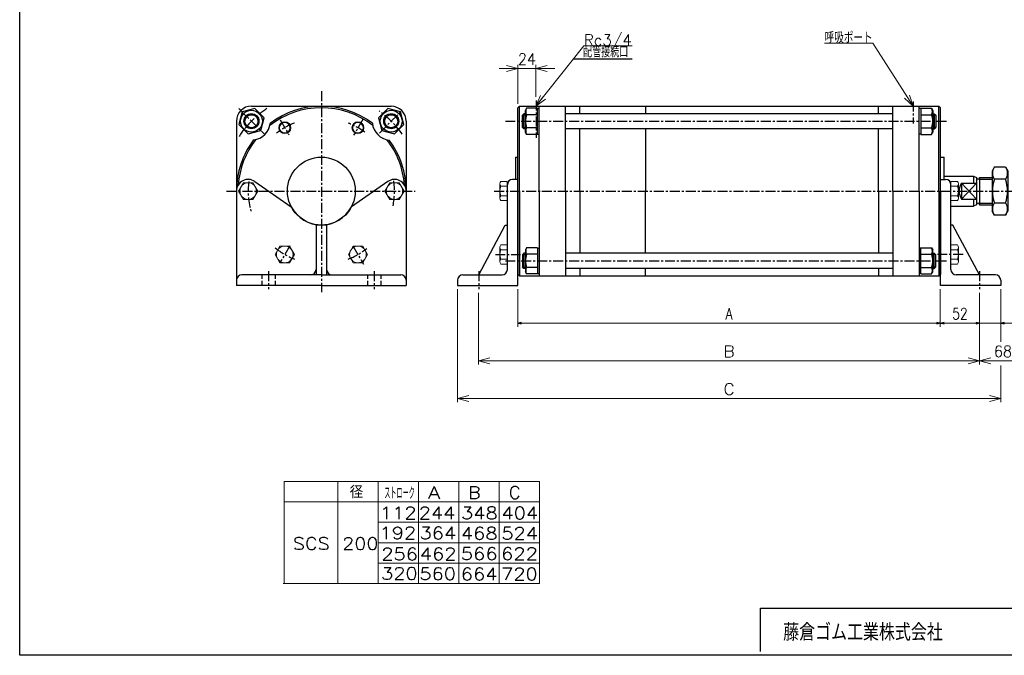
# Model space of a CAD drawing. Header units: millimetres. Extents: x -985 to 985, y -705 to 705.
# Tile 1 of 3: x -985 to 320, y -674 to 169. Entities that reach past the tile are written whole.
import ezdxf
from ezdxf.enums import TextEntityAlignment as Align

# ---------------------------------------------------------------- set-up
doc = ezdxf.new("R2010")
doc.units = ezdxf.units.MM
doc.header["$LTSCALE"] = 0.416667
doc.linetypes.add('CENTER', pattern=[50.8, 31.75, -6.35, 6.35, -6.35])
doc.linetypes.add('DASHED', pattern=[19.05, 12.7, -6.35])
doc.layers.add('ZUWAKU', color=7, linetype='Continuous')
doc.styles.add('dcStyle0', font='txt.shx', dxfattribs={"width": 0.8, "bigfont": 'bigfont'})
doc.dimstyles.new('DaDimRotatedStyle', dxfattribs={"dimtxt": 15, "dimasz": 5.000003, "dimexe": 5, "dimexo": 1.666667, "dimgap": 5, "dimtad": 3, "dimdsep": 46, "dimtxsty": 'dcStyle0', "dimblk1": 'OPEN30', "dimblk2": 'OPEN30', "dimsah": 1, "dimcen": 0.09, "dimclrd": 4, "dimclre": 4, "dimclrt": 4, "dimadec": 0, "dimazin": 2, "dimtfac": 1, "dimtdec": 4, "dimtmove": 0, "dimatfit": 0, "dimfxl": 1, "dimarcsym": 0})

# ---------------------------------------------------------------- blocks, each defined once
blk = doc.blocks.new('DC_GROUP_Φ200_6')
at = {"color": 4, "linetype": 'Continuous', "lineweight": 25}
for p, q in [((-690, 46.5), (-694.5, 29.7)), ((-673.3, 51), (-690, 46.5)), ((-661, 38.7), (-673.3, 51)), ((-694.5, 29.7), (-682.2, 17.5)), ((-665.5, 22), (-661, 38.7)), ((-682.2, 17.5), (-665.5, 22))]:
    blk.add_line(p, q, dxfattribs=at)
for radius in [14.5, 10, 8.65]:
    blk.add_circle((-677.8, 34.2), radius, dxfattribs=at)
blk = doc.blocks.new('DC_GROUP_Φ200_7')
at = {"color": 4, "linetype": 'Continuous', "lineweight": 25}
for p, q in [((-497, 51), (-509.2, 38.7)), ((-480.3, 46.5), (-497, 51)), ((-475.8, 29.7), (-480.3, 46.5)), ((-509.2, 38.7), (-504.8, 22)), ((-488, 17.5), (-475.8, 29.7)), ((-504.8, 22), (-488, 17.5))]:
    blk.add_line(p, q, dxfattribs=at)
for radius in [14.5, 10, 8.65]:
    blk.add_circle((-492.5, 34.2), radius, dxfattribs=at)
blk = doc.blocks.new('DC_GROUP_Φ200_8')
at = {"color": 4, "linetype": 'Continuous', "lineweight": 25}
for p, q in [((-313, -133.6), (-314.7, -136.4)), ((-314.7, -136.4), (-314.7, -165.4)), ((-298.7, -133.6), (-313, -133.6)), ((-298.7, -142.2), (-313, -142.2)), ((-298.7, -133.6), (-298.7, -168.2)), ((-298.7, -134), (-298.7, -167.8)), ((-298.7, -134), (-296.6, -134)), ((-313, -168.2), (-314.7, -165.4)), ((-298.7, -159.6), (-313, -159.6)), ((-298.7, -168.2), (-313, -168.2)), ((-298.7, -167.8), (-296.6, -167.8))]:
    blk.add_line(p, q, dxfattribs=at)
for centre, radius, start, end in [((-290.8, -150.9), 23.8, 158.7017, 201.2983), ((-305.5, -137.9), 8.66, 150, 210), ((-305.5, -163.9), 8.66, 150, 210)]:
    blk.add_arc(centre, radius, start, end, dxfattribs=at)
blk = doc.blocks.new('DC_GROUP_Φ200_9')
at = {"color": 4, "linetype": 'Continuous', "lineweight": 25}
for p, q in [((209.5, -134), (207.4, -134)), ((209.5, -168.2), (209.5, -133.6)), ((209.5, -133.6), (223.9, -133.6)), ((209.5, -167.8), (209.5, -134)), ((209.5, -142.2), (223.9, -142.2)), ((223.9, -133.6), (225.5, -136.4)), ((225.5, -165.4), (225.5, -136.4)), ((209.5, -167.8), (207.4, -167.8)), ((209.5, -159.6), (223.9, -159.6)), ((209.5, -168.2), (223.9, -168.2)), ((223.9, -168.2), (225.5, -165.4))]:
    blk.add_line(p, q, dxfattribs=at)
for centre, radius, start, end in [((216.4, -137.9), 8.66, 330, 30), ((201.7, -150.9), 23.8, 338.7017, 21.2983), ((216.4, -163.9), 8.66, 330, 30)]:
    blk.add_arc(centre, radius, start, end, dxfattribs=at)
blk = doc.blocks.new('DC_GROUP_Φ200_10')
at = {"color": 4, "linetype": 'Continuous', "lineweight": 25}
for p, q in [((307, -26.7), (304, -31.9)), ((304, -31.9), (304, -84.9)), ((322, -26.7), (307, -26.7)), ((322, -26.7), (325, -31.9)), ((325, -31.9), (325, -84.9)), ((322, -42.5), (307, -42.5)), ((322, -74.3), (307, -74.3)), ((307, -90.2), (304, -84.9)), ((322, -90.2), (307, -90.2)), ((322, -90.2), (325, -84.9))]:
    blk.add_line(p, q, dxfattribs=at)
for centre, radius, start, end in [((318.6, -34.6), 14.1, 145.6111, 214.3889), ((310.4, -34.6), 14.1, 325.6111, 34.3889), ((357.1, -58.4), 52.5, 162.4111, 197.5889), ((271.9, -58.4), 52.5, 342.4111, 17.5889), ((318.6, -82.2), 14.1, 145.6111, 214.3889), ((310.4, -82.2), 14.1, 325.6111, 34.3889)]:
    blk.add_arc(centre, radius, start, end, dxfattribs=at)
blk = doc.blocks.new('DC_GROUP_Φ200_11')
at = {"color": 4, "linetype": 'Continuous', "lineweight": 25}
for p, q in [((-313, 51.4), (-314.7, 48.6)), ((-314.7, 19.6), (-314.7, 48.6)), ((-298.7, 51.4), (-313, 51.4)), ((-298.7, 42.8), (-313, 42.8)), ((-298.7, 16.8), (-298.7, 51.4)), ((-298.7, 17.2), (-298.7, 51)), ((-298.7, 51), (-296.6, 51)), ((-313, 16.8), (-314.7, 19.6)), ((-298.7, 25.4), (-313, 25.4)), ((-298.7, 16.8), (-313, 16.8)), ((-298.7, 17.2), (-296.6, 17.2))]:
    blk.add_line(p, q, dxfattribs=at)
for centre, radius, start, end in [((-290.8, 34.1), 23.8, 158.7017, 201.2983), ((-305.5, 47.1), 8.66, 150, 210), ((-305.5, 21.1), 8.66, 150, 210)]:
    blk.add_arc(centre, radius, start, end, dxfattribs=at)
blk = doc.blocks.new('DC_GROUP_Φ200_12')
at = {"color": 4, "linetype": 'Continuous', "lineweight": 25}
for p, q in [((209.5, 51), (207.4, 51)), ((209.5, 51.4), (209.5, 16.8)), ((209.5, 51.4), (223.9, 51.4)), ((209.5, 51), (209.5, 17.2)), ((209.5, 42.8), (223.9, 42.8)), ((223.9, 51.4), (225.5, 48.6)), ((225.5, 48.6), (225.5, 19.6)), ((209.5, 17.2), (207.4, 17.2)), ((209.5, 25.4), (223.9, 25.4)), ((209.5, 16.8), (223.9, 16.8)), ((223.9, 16.8), (225.5, 19.6))]:
    blk.add_line(p, q, dxfattribs=at)
for centre, radius, start, end in [((216.4, 47.1), 8.66, 330, 30), ((201.7, 34.1), 23.8, 338.7017, 21.2983), ((216.4, 21.1), 8.66, 330, 30)]:
    blk.add_arc(centre, radius, start, end, dxfattribs=at)
blk = doc.blocks.new('DC_GROUP_Φ200_17')
at = {"color": 4, "linetype": 'Continuous', "lineweight": 25}
for p, q in [((-690, 46.5), (-694.5, 29.7)), ((-673.3, 51), (-690, 46.5)), ((-661, 38.7), (-673.3, 51)), ((-694.5, 29.7), (-682.2, 17.5)), ((-665.5, 22), (-661, 38.7)), ((-682.2, 17.5), (-665.5, 22))]:
    blk.add_line(p, q, dxfattribs=at)
for radius in [14.5, 10, 8.65]:
    blk.add_circle((-677.8, 34.2), radius, dxfattribs=at)
blk = doc.blocks.new('DC_GROUP_Φ200_18')
at = {"color": 4, "linetype": 'Continuous', "lineweight": 25}
for p, q in [((-497, 51), (-509.2, 38.7)), ((-480.3, 46.5), (-497, 51)), ((-475.8, 29.7), (-480.3, 46.5)), ((-509.2, 38.7), (-504.8, 22)), ((-488, 17.5), (-475.8, 29.7)), ((-504.8, 22), (-488, 17.5))]:
    blk.add_line(p, q, dxfattribs=at)
for radius in [14.5, 10, 8.65]:
    blk.add_circle((-492.5, 34.2), radius, dxfattribs=at)
blk = doc.blocks.new('DC_GROUP_Φ200_23')
at = {"color": 4, "linetype": 'Continuous', "lineweight": 13}
for radius in [8, 6.92]:
    blk.add_circle((-633.6, 25.6), radius, dxfattribs=at)
blk = doc.blocks.new('DC_GROUP_Φ200_24')
at = {"color": 4, "linetype": 'Continuous', "lineweight": 13}
for radius in [8, 6.92]:
    blk.add_circle((-536.6, 25.6), radius, dxfattribs=at)
blk = doc.blocks.new('DC_GROUP_Φ200_43')
at = {"color": 4, "linetype": 'Continuous', "lineweight": 18}
for p, q in [((-300.6, 54.1), (-294.4, 68.4)), ((-300.6, 54.1), (-291.3, 65.9)), ((-288.1, 63.4), (-300.6, 54.1))]:
    blk.add_line(p, q, dxfattribs=at)
blk = doc.blocks.new('DC_GROUP_Φ200_42')
at = {"color": 4, "linetype": 'Continuous', "lineweight": 13}
for p, q in [((-300.6, 54.1), (-237.2, 134.3)), ((-237.2, 134.3), (-173.2, 134.3))]:
    blk.add_line(p, q, dxfattribs=at)
at = {"linetype": 'Continuous'}
blk.add_blockref('DC_GROUP_Φ200_43', (0, 0), dxfattribs=at)
at = {"color": 4, "style": 'dcStyle0', "width": 0.85}
blk.add_text('Rc3/4', height=15, dxfattribs=at).set_placement((-237.2, 134.3), (-173.5, 134.3), align=Align.FIT)
blk = doc.blocks.new('DC_GROUP_Φ200_45')
at = {"color": 4, "linetype": 'Continuous', "lineweight": 18}
for p, q in [((199.4, 54.1), (191.3, 66.7)), ((194.7, 68.9), (199.4, 54.1)), ((199.4, 54.1), (188, 64.6))]:
    blk.add_line(p, q, dxfattribs=at)
blk = doc.blocks.new('DC_GROUP_Φ200_44')
at = {"color": 4, "linetype": 'Continuous', "lineweight": 13}
for p, q in [((145.9, 137.6), (81.9, 137.6)), ((199.4, 54.1), (145.9, 137.6))]:
    blk.add_line(p, q, dxfattribs=at)
at = {"linetype": 'Continuous'}
blk.add_blockref('DC_GROUP_Φ200_45', (0, 0), dxfattribs=at)
at = {"color": 4, "style": 'dcStyle0', "width": 0.708333}
blk.add_text('呼吸ポート', height=15, dxfattribs=at).set_placement((81.9, 137.6), (145.7, 137.6), align=Align.FIT)
blk = doc.blocks.new('DC_GROUP_Φ200_46')
at = {"color": 4, "linetype": 'Continuous', "lineweight": 13}
for p, q in [((-640, -131.4), (-646.3, -142.4)), ((-646.3, -142.4), (-640, -153.4)), ((-627.3, -131.4), (-640, -131.4)), ((-620.9, -142.4), (-627.3, -131.4)), ((-627.3, -153.4), (-620.9, -142.4)), ((-640, -153.4), (-627.3, -153.4))]:
    blk.add_line(p, q, dxfattribs=at)
blk.add_circle((-633.6, -142.4), 11, dxfattribs=at)
blk = doc.blocks.new('DC_GROUP_Φ200_47')
at = {"color": 4, "linetype": 'Continuous', "lineweight": 13}
for p, q in [((-543, -131.4), (-549.3, -142.4)), ((-549.3, -142.4), (-543, -153.4)), ((-530.3, -131.4), (-543, -131.4)), ((-523.9, -142.4), (-530.3, -131.4)), ((-530.3, -153.4), (-523.9, -142.4)), ((-543, -153.4), (-530.3, -153.4))]:
    blk.add_line(p, q, dxfattribs=at)
blk.add_circle((-536.6, -142.4), 11, dxfattribs=at)
blk = doc.blocks.new('DC_GROUP_Φ200_48')
at = {"color": 4, "linetype": 'Continuous', "lineweight": 13}
for p, q in [((-688.5, -47.4), (-694.8, -58.4)), ((-675.8, -47.4), (-688.5, -47.4)), ((-669.4, -58.4), (-675.8, -47.4)), ((-694.8, -58.4), (-688.5, -69.4)), ((-675.8, -69.4), (-669.4, -58.4)), ((-688.5, -69.4), (-675.8, -69.4))]:
    blk.add_line(p, q, dxfattribs=at)
blk.add_circle((-682.1, -58.4), 11, dxfattribs=at)
blk = doc.blocks.new('DC_GROUP_Φ200_49')
at = {"color": 4, "linetype": 'Continuous', "lineweight": 13}
for p, q in [((-494.5, -47.4), (-500.8, -58.4)), ((-481.8, -47.4), (-494.5, -47.4)), ((-475.4, -58.4), (-481.8, -47.4)), ((-500.8, -58.4), (-494.5, -69.4)), ((-481.8, -69.4), (-475.4, -58.4)), ((-494.5, -69.4), (-481.8, -69.4))]:
    blk.add_line(p, q, dxfattribs=at)
blk.add_circle((-488.1, -58.4), 11, dxfattribs=at)
blk = doc.blocks.new('DC_GROUP_Φ200_62')
at = {"color": 4, "linetype": 'Continuous', "lineweight": 13}
for p, q in [((-338.6, -129.7), (-347.3, -129.7)), ((-338.6, -129.7), (-338.6, -155.1)), ((-348.6, -132.9), (-348.6, -151.9)), ((-338.6, -136.1), (-347.3, -136.1)), ((-338.6, -148.8), (-347.3, -148.8)), ((-338.6, -155.1), (-347.3, -155.1))]:
    blk.add_line(p, q, dxfattribs=at)
for centre, radius, start, end in [((-344, -132.9), 4.6, 136.3665, 223.6335), ((-332.1, -142.4), 16.5, 157.363, 202.637), ((-344, -151.9), 4.6, 136.3665, 223.6335)]:
    blk.add_arc(centre, radius, start, end, dxfattribs=at)
blk = doc.blocks.new('DC_GROUP_Φ200_63')
at = {"color": 4, "linetype": 'Continuous', "lineweight": 13}
for p, q in [((-348.6, -48.9), (-348.6, -67.9)), ((-338.6, -45.7), (-347.3, -45.7)), ((-338.6, -52.1), (-347.3, -52.1)), ((-338.6, -45.7), (-338.6, -71.1)), ((-338.6, -64.8), (-347.3, -64.8)), ((-338.6, -71.1), (-347.3, -71.1))]:
    blk.add_line(p, q, dxfattribs=at)
for centre, radius, start, end in [((-344, -48.9), 4.6, 136.3665, 223.6335), ((-332.1, -58.4), 16.5, 157.363, 202.637), ((-344, -67.9), 4.6, 136.3665, 223.6335)]:
    blk.add_arc(centre, radius, start, end, dxfattribs=at)
blk = doc.blocks.new('DC_GROUP_Φ200_64')
at = {"color": 4, "linetype": 'Continuous', "lineweight": 13}
for p, q in [((249.4, -155.1), (249.4, -129.7)), ((249.4, -129.7), (258.2, -129.7)), ((249.4, -136.1), (258.2, -136.1)), ((259.4, -151.9), (259.4, -132.9)), ((249.4, -148.8), (258.2, -148.8)), ((249.4, -155.1), (258.2, -155.1))]:
    blk.add_line(p, q, dxfattribs=at)
for centre, radius, start, end in [((254.8, -132.9), 4.6, 316.3665, 43.6335), ((242.9, -142.4), 16.5, 337.363, 22.637), ((254.8, -151.9), 4.6, 316.3665, 43.6335)]:
    blk.add_arc(centre, radius, start, end, dxfattribs=at)
blk = doc.blocks.new('DC_GROUP_Φ200_65')
at = {"color": 4, "linetype": 'Continuous', "lineweight": 13}
for p, q in [((249.4, -71.1), (249.4, -45.7)), ((249.4, -45.7), (258.2, -45.7)), ((249.4, -52.1), (258.2, -52.1)), ((259.4, -67.9), (259.4, -48.9)), ((249.4, -64.8), (258.2, -64.8)), ((249.4, -71.1), (258.2, -71.1))]:
    blk.add_line(p, q, dxfattribs=at)
for centre, radius, start, end in [((254.8, -48.9), 4.6, 316.3665, 43.6335), ((242.9, -58.4), 16.5, 337.363, 22.637), ((254.8, -67.9), 4.6, 316.3665, 43.6335)]:
    blk.add_arc(centre, radius, start, end, dxfattribs=at)
blk = doc.blocks.new('DC_GROUP_Φ200_67')
at = {"color": 4, "linetype": 'Continuous', "lineweight": 18}
for p, q in [((-300.6, 104.1), (-285.6, 108.1)), ((-285.6, 100.1), (-300.6, 104.1)), ((-300.6, 104.1), (-285.6, 104.1))]:
    blk.add_line(p, q, dxfattribs=at)
blk = doc.blocks.new('DC_GROUP_Φ200_68')
at = {"color": 4, "linetype": 'Continuous', "lineweight": 18}
for p, q in [((-339.6, 108.1), (-324.6, 104.1)), ((-324.6, 104.1), (-339.6, 100.1)), ((-324.6, 104.1), (-339.6, 104.1))]:
    blk.add_line(p, q, dxfattribs=at)
blk = doc.blocks.new('DC_GROUP_Φ200_66')
at = {"color": 4, "linetype": 'Continuous', "lineweight": 13}
for p, q in [((-324.6, 57.1), (-324.6, 109.1)), ((-300.6, 66.6), (-300.6, 109.1)), ((-349.6, 104.1), (-324.6, 104.1)), ((-324.6, 104.1), (-300.6, 104.1)), ((-275.6, 104.1), (-300.6, 104.1))]:
    blk.add_line(p, q, dxfattribs=at)
at = {"linetype": 'Continuous'}
for name in ['DC_GROUP_Φ200_68', 'DC_GROUP_Φ200_67']:
    blk.add_blockref(name, (0, 0), dxfattribs=at)
at = {"color": 4, "style": 'dcStyle0', "width": 0.8}
blk.add_text('24', height=15, dxfattribs=at).set_placement((-324.6, 109.1), (-300.6, 109.1), align=Align.FIT)
blk = doc.blocks.new('DC_GROUP_Φ200_70')
at = {"color": 4, "linetype": 'Continuous', "lineweight": 18}
for p, q in [((-404.6, -333.4), (-389.6, -329.4)), ((-389.6, -337.4), (-404.6, -333.4)), ((-404.6, -333.4), (-389.6, -333.4))]:
    blk.add_line(p, q, dxfattribs=at)
blk = doc.blocks.new('DC_GROUP_Φ200_71')
at = {"color": 4, "linetype": 'Continuous', "lineweight": 18}
for p, q in [((300.4, -329.4), (315.4, -333.4)), ((315.4, -333.4), (300.4, -337.4)), ((315.4, -333.4), (300.4, -333.4))]:
    blk.add_line(p, q, dxfattribs=at)
blk = doc.blocks.new('DC_GROUP_Φ200_69')
at = {"color": 4, "linetype": 'Continuous', "lineweight": 13}
for p, q in [((-404.6, -188.4), (-404.6, -338.4)), ((315.4, -188.4), (315.4, -258.2)), ((315.4, -289.6), (315.4, -338.4)), ((-404.6, -333.4), (315.4, -333.4))]:
    blk.add_line(p, q, dxfattribs=at)
at = {"linetype": 'Continuous'}
for name in ['DC_GROUP_Φ200_70', 'DC_GROUP_Φ200_71']:
    blk.add_blockref(name, (0, 0), dxfattribs=at)
at = {"color": 4, "style": 'dcStyle0'}
blk.add_text('C', height=15, dxfattribs=at).set_placement((-52.1, -328.4), (-37.1, -328.4), align=Align.FIT)
blk = doc.blocks.new('DC_GROUP_Φ200_73')
at = {"color": 4, "linetype": 'Continuous', "lineweight": 18}
for p, q in [((-376.6, -283.4), (-361.6, -279.4)), ((-361.6, -287.4), (-376.6, -283.4)), ((-376.6, -283.4), (-361.6, -283.4))]:
    blk.add_line(p, q, dxfattribs=at)
blk = doc.blocks.new('DC_GROUP_Φ200_74')
at = {"color": 4, "linetype": 'Continuous', "lineweight": 18}
for p, q in [((272.4, -279.4), (287.4, -283.4)), ((287.4, -283.4), (272.4, -287.4)), ((287.4, -283.4), (272.4, -283.4))]:
    blk.add_line(p, q, dxfattribs=at)
blk = doc.blocks.new('DC_GROUP_Φ200_75')
at = {"color": 4, "linetype": 'Continuous', "lineweight": 18}
for p, q in [((287.4, -283.4), (302.4, -279.4)), ((302.4, -287.4), (287.4, -283.4)), ((287.4, -283.4), (302.4, -283.4))]:
    blk.add_line(p, q, dxfattribs=at)
blk = doc.blocks.new('DC_GROUP_Φ200_76')
at = {"color": 4, "linetype": 'Continuous', "lineweight": 18}
for p, q in [((340.4, -279.4), (355.4, -283.4)), ((355.4, -283.4), (340.4, -287.4)), ((355.4, -283.4), (340.4, -283.4))]:
    blk.add_line(p, q, dxfattribs=at)
blk = doc.blocks.new('DC_GROUP_Φ200_72')
at = {"color": 4, "linetype": 'Continuous', "lineweight": 13}
for p, q in [((355.4, -78.4), (355.4, -207.5)), ((-376.6, -193.3), (-376.6, -288.4)), ((287.4, -193.3), (287.4, -288.4)), ((355.4, -245.5), (355.4, -288.4)), ((-376.6, -283.4), (287.4, -283.4)), ((287.4, -283.4), (355.4, -283.4))]:
    blk.add_line(p, q, dxfattribs=at)
at = {"linetype": 'Continuous'}
for name in ['DC_GROUP_Φ200_73', 'DC_GROUP_Φ200_74', 'DC_GROUP_Φ200_75', 'DC_GROUP_Φ200_76']:
    blk.add_blockref(name, (0, 0), dxfattribs=at)
at = {"color": 4, "style": 'dcStyle0'}
blk.add_text('B', height=15, dxfattribs=at).set_placement((-52.1, -278.4), (-37.1, -278.4), align=Align.FIT)
at = {"color": 4, "style": 'dcStyle0', "width": 0.8}
blk.add_text('68', height=15, dxfattribs=at).set_placement((306.4, -278.4), (330.4, -278.4), align=Align.FIT)
blk = doc.blocks.new('_OPEN30')
at = {"color": 0, "linetype": 'ByBlock', "lineweight": -2}
for p, q in [((-1, 0.267949), (0, 0)), ((0, 0), (-1, -0.267949)), ((0, 0), (-1, 0))]:
    blk.add_line(p, q, dxfattribs=at)
blk = doc.blocks.new('*D82')
at = {"color": 4, "linetype": 'Continuous', "lineweight": 13}
for p, q in [((-324.6, -188.4), (-324.6, -238.4)), ((235.4, -188.4), (235.4, -238.4)), ((-324.6, -233.4), (235.4, -233.4))]:
    blk.add_line(p, q, dxfattribs=at)
at = {"color": 4, "xscale": 5.000004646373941, "yscale": 4.999982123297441}
for p, rotation in [((-324.6, -233.4), 180), ((235.4, -233.4), 360)]:
    blk.add_blockref('_OPEN30', p, dxfattribs=dict(at, rotation=rotation))
at = {"color": 4, "insert": (-44.6, -228.4), "char_height": 15, "width": 32.812, "attachment_point": 8, "style": 'dcStyle0'}
blk.add_mtext('\\T1.00;A', dxfattribs=at)
blk = doc.blocks.new('*D83')
at = {"color": 4, "linetype": 'Continuous', "lineweight": 13}
for p, q in [((235.4, -188.4), (235.4, -238.4)), ((287.4, -193.3), (287.4, -238.4)), ((235.4, -233.4), (287.4, -233.4))]:
    blk.add_line(p, q, dxfattribs=at)
at = {"color": 4, "xscale": 5.000004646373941, "yscale": 4.999982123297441}
for p, rotation in [((235.4, -233.4), 180), ((287.4, -233.4), 360)]:
    blk.add_blockref('_OPEN30', p, dxfattribs=dict(at, rotation=rotation))
at = {"color": 4, "insert": (261.4, -228.4), "char_height": 15, "width": 46.875, "attachment_point": 8, "style": 'dcStyle0'}
blk.add_mtext('\\T1.00;52', dxfattribs=at)
blk = doc.blocks.new('*D84')
at = {"color": 4, "linetype": 'Continuous', "lineweight": 13}
for p, q in [((287.4, -193.3), (287.4, -238.4)), ((315.4, -188.4), (315.4, -238.4)), ((279.1, -233.4), (287.4, -233.4)), ((315.4, -233.4), (287.4, -233.4)), ((374.1, -233.4), (315.4, -233.4))]:
    blk.add_line(p, q, dxfattribs=at)
at = {"color": 4, "xscale": 5.000004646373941, "yscale": 4.999982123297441}
for p, rotation in [((287.4, -233.4), 360), ((315.4, -233.4), 180)]:
    blk.add_blockref('_OPEN30', p, dxfattribs=dict(at, rotation=rotation))
at = {"color": 4, "insert": (349.9, -228.4), "char_height": 15, "width": 46.875, "attachment_point": 7, "style": 'dcStyle0'}
blk.add_mtext('\\T1.00;28', dxfattribs=at)

msp = doc.modelspace()

# ---------------------------------------------------------------- linework, layer by layer
at = {"color": 4, "linetype": 'Continuous', "lineweight": 25}
for p, q in [((-172.884, 116.424), (-251.35, 116.424)), ((-677.765, 54.09), (-492.634, 54.09)), ((-322.566, 54.09), (-324.566, 52.09)), ((-322.566, 54.09), (233.434, 54.09)), ((-322.566, -58.41), (-322.566, 54.09)), ((-296.566, -58.41), (-296.566, 54.09)), ((-261.566, -58.41), (-261.566, 54.09)), ((-242.466, 44.09), (-242.466, 54.09)), ((-155.566, 54.09), (-155.566, 44.09)), ((153.334, 44.09), (153.334, 54.09)), ((172.434, -58.41), (172.434, 54.09)), ((207.434, -58.41), (207.434, 54.09)), ((233.434, 54.09), (235.434, 52.09)), ((233.434, -58.41), (233.434, 54.09)), ((-324.566, -58.41), (-324.566, 52.09)), ((-316.566, 44.09), (-318.566, 42.09)), ((-318.566, 26.09), (-318.566, 42.09)), ((-318.166, 42.49), (-314.666, 42.49)), ((-314.666, 44.09), (-316.566, 44.09)), ((-316.566, 24.09), (-316.566, 44.09)), ((172.434, 44.09), (-261.566, 44.09)), ((225.534, 44.09), (227.434, 44.09)), ((229.034, 42.49), (225.534, 42.49)), ((227.434, 44.09), (229.434, 42.09)), ((227.434, 44.09), (227.434, 24.09)), ((229.434, 42.09), (229.434, 26.09)), ((235.434, -58.41), (235.434, 52.09)), ((-697.634, 34.221), (-697.634, -58.41)), ((-472.634, 34.09), (-472.634, -58.41)), ((-316.566, 24.09), (-318.566, 26.09)), ((-318.166, 25.69), (-314.666, 25.69)), ((-314.666, 24.09), (-316.566, 24.09)), ((172.434, 24.09), (-261.566, 24.09)), ((-242.466, -58.41), (-242.466, 24.09)), ((-155.566, 24.09), (-155.566, -58.41)), ((153.334, -58.41), (153.334, 24.09)), ((229.034, 25.69), (225.534, 25.69)), ((225.534, 24.09), (227.434, 24.09)), ((227.434, 24.09), (229.434, 26.09)), ((-327.566, -13.41), (-327.566, -42.91)), ((-327.566, -13.41), (-324.566, -13.41)), ((235.434, -13.41), (240.434, -13.41)), ((240.434, -42.91), (240.434, -13.41)), ((240.434, -38.41), (279.434, -38.41)), ((279.434, -38.41), (279.434, -47.81)), ((279.434, -38.41), (283.443, -40.279)), ((-673.265, -45.698), (-624.928, -79.42)), ((-497.003, -45.698), (-545.34, -79.42)), ((-338.566, -162.41), (-338.566, -49.91)), ((-324.566, -42.91), (-331.566, -42.91)), ((-324.566, -183.41), (-324.566, -42.91)), ((235.434, -42.91), (242.434, -42.91)), ((235.434, -183.41), (235.434, -42.91)), ((249.434, -162.41), (249.434, -49.91)), ((263.434, -47.81), (263.434, -69.01)), ((263.434, -47.81), (283.434, -47.81)), ((263.434, -47.81), (283.434, -69.01)), ((283.434, -47.81), (263.434, -69.01)), ((283.434, -40.299), (283.434, -76.544)), ((287.434, -40.41), (304.013, -40.41)), ((287.434, -40.41), (287.434, -76.41)), ((287.434, -42.41), (304.013, -42.41)), ((-697.634, -58.41), (-697.634, -183.41)), ((-472.634, -58.41), (-472.634, -183.41)), ((-324.566, -58.41), (-324.566, -168.91)), ((-324.566, -58.41), (-324.566, -168.91)), ((-322.566, -58.41), (-322.566, -170.91)), ((-322.566, -58.41), (-322.566, -170.91)), ((-296.566, -58.41), (-296.566, -170.91)), ((-261.566, -58.41), (-261.566, -170.91)), ((-242.466, -58.41), (-242.466, -140.91)), ((-155.566, -140.91), (-155.566, -58.41)), ((153.334, -58.41), (153.334, -140.91)), ((172.434, -58.41), (172.434, -170.91)), ((207.434, -58.41), (207.434, -170.91)), ((233.434, -58.41), (233.434, -170.91)), ((235.434, -58.41), (235.434, -168.91)), ((263.434, -69.01), (283.434, -69.01)), ((279.434, -69.01), (279.434, -78.41)), ((283.434, -76.544), (279.434, -78.41)), ((287.434, -74.41), (304.013, -74.41)), ((287.434, -76.41), (304.013, -76.41)), ((249.434, -78.41), (279.434, -78.41)), ((-592.134, -102.862), (-592.134, -169.41)), ((-585.134, -103.41), (-588.634, -103.41)), ((-578.134, -102.862), (-578.134, -169.41)), ((-376.566, -169.41), (-341.242, -103.41)), ((-341.242, -103.41), (-338.566, -103.41)), ((252.11, -103.41), (249.434, -103.41)), ((287.434, -169.41), (252.11, -103.41)), ((-316.566, -140.91), (-318.566, -142.91)), ((-318.566, -142.91), (-318.566, -158.91)), ((-318.166, -142.51), (-314.666, -142.51)), ((-314.666, -140.91), (-316.566, -140.91)), ((-316.566, -140.91), (-316.566, -160.91)), ((172.434, -140.91), (-261.566, -140.91)), ((225.534, -140.91), (227.434, -140.91)), ((229.034, -142.51), (225.534, -142.51)), ((227.434, -140.91), (229.434, -142.91)), ((227.434, -160.91), (227.434, -140.91)), ((229.434, -158.91), (229.434, -142.91)), ((-585.134, -169.41), (-690.634, -169.41)), ((-585.134, -169.41), (-479.634, -169.41)), ((-397.566, -169.41), (-345.566, -169.41)), ((-322.566, -170.91), (-324.566, -168.91)), ((-322.566, -170.91), (-324.566, -168.91)), ((-316.566, -160.91), (-318.566, -158.91)), ((-318.166, -159.31), (-314.666, -159.31)), ((-314.666, -160.91), (-316.566, -160.91)), ((172.434, -160.91), (-261.566, -160.91)), ((-242.466, -160.91), (-242.466, -170.91)), ((-155.566, -170.91), (-155.566, -160.91)), ((153.334, -160.91), (153.334, -170.91)), ((229.034, -159.31), (225.534, -159.31)), ((225.534, -160.91), (227.434, -160.91)), ((227.434, -160.91), (229.434, -158.91)), ((233.434, -170.91), (235.434, -168.91)), ((308.434, -169.41), (256.434, -169.41)), ((-404.566, -176.41), (-404.566, -183.41)), ((-322.566, -170.91), (233.434, -170.91)), ((315.434, -176.41), (315.434, -183.41)), ((-585.134, -183.41), (-697.634, -183.41)), ((-585.134, -183.41), (-472.634, -183.41)), ((-404.566, -183.41), (-324.566, -183.41)), ((315.434, -183.41), (235.434, -183.41))]:
    msp.add_line(p, q, dxfattribs=at)
at = {"color": 4, "linetype": 'CENTER', "lineweight": 25}
for p, q in [((-585.134, 74.075), (-585.134, -192.198)), ((-300.566, 61.617), (-300.566, 12.024)), ((199.434, 60.373), (199.434, 31.115)), ((-694.414, 50.871), (-660.161, 16.617)), ((-508.215, 18.51), (-477.729, 48.995)), ((-639.688, 36.081), (-628.084, 15.982)), ((-529.884, 37.286), (-542.37, 15.66)), ((-341.212, 34.09), (243.625, 34.09)), ((-710.856, -58.41), (-460.733, -58.41)), ((-356.123, -58.41), (365.469, -58.41)), ((-627.001, -130.925), (-639.736, -152.983)), ((-543.304, -130.861), (-529.095, -155.472)), ((-354.464, -142.414), (-321.006, -142.414)), ((265.624, -142.414), (231.874, -142.414)), ((-341.212, -150.91), (243.625, -150.91)), ((-655.134, -164.5), (-655.134, -188.345)), ((-515.134, -164.5), (-515.134, -188.345)), ((-376.566, -164.5), (-376.566, -188.345)), ((287.434, -164.5), (287.434, -188.345))]:
    msp.add_line(p, q, dxfattribs=at)
at = {"color": 4, "linetype": 'DASHED', "lineweight": 25}
for p, q in [((-664.134, -169.41), (-664.134, -183.41)), ((-646.134, -169.41), (-646.134, -183.41)), ((-524.134, -169.41), (-524.134, -183.41)), ((-506.134, -169.41), (-506.134, -183.41))]:
    msp.add_line(p, q, dxfattribs=at)
at = {"color": 4, "linetype": 'Continuous', "lineweight": 13}
for p, q in [((-634.597, -443.459), (-295.995, -443.459)), ((-634.597, -443.459), (-634.597, -578.459)), ((-563.264, -443.459), (-563.264, -578.459)), ((-509.811, -443.459), (-509.811, -578.459)), ((-456.357, -443.459), (-456.357, -578.459)), ((-402.903, -443.459), (-402.903, -578.459)), ((-349.449, -443.459), (-349.449, -578.459)), ((-295.995, -443.459), (-295.995, -578.459)), ((-634.597, -470.459), (-295.995, -470.459)), ((-509.811, -497.459), (-295.995, -497.459)), ((-509.684, -524.459), (-295.995, -524.459)), ((-509.811, -551.459), (-295.995, -551.459)), ((-635.517, -578.459), (-295.995, -578.459))]:
    msp.add_line(p, q, dxfattribs=at)
at = {"color": 4, "linetype": 'Continuous', "lineweight": 25}
msp.add_circle((-585.134, -58.41), 45, dxfattribs=at)
for centre, radius, start, end in [((-677.765, 34.221), 20, 90, 180), ((-585.134, -58.41), 112.5, 53.043616, 127.057453), ((-492.634, 34.09), 20, 0, 90), ((-585.134, -58.41), 110.5, 51.948087, 128.181732), ((-677.765, 34.221), 25, 276.551551, 353.448449), ((-492.634, 34.09), 25, 185.974146, 264.025854), ((-585.134, -58.41), 112.5, 142.942547, 180), ((-585.134, -58.41), 110.5, 141.818268, 175.784347), ((-585.134, -58.41), 110.5, 4.215717, 38.051913), ((-585.134, -58.41), 112.5, 359.949466, 36.956384), ((-682.134, -58.41), 15.5, 55.098667, 180), ((-488.134, -58.41), 15.5, 0, 124.901333), ((-331.566, -49.91), 7, 90, 180), ((242.434, -49.91), 7, 0, 90), ((280.394, -58.41), 20, 147.994545, 212.005455), ((285.434, -40.41), 2, 176.195233, 0), ((285.434, -76.41), 2, 0, 180), ((-585.134, -58.41), 45, 207.832623, 270), ((-585.134, -58.41), 45, 270, 332.167377), ((-690.634, -176.41), 7, 90, 180), ((-599.134, -162.41), 7, 270, 0), ((-571.134, -162.41), 7, 180, 270), ((-479.634, -176.41), 7, 0, 90), ((-397.566, -176.41), 7, 90, 180), ((-345.566, -162.41), 7, 270, 0), ((256.434, -162.41), 7, 180, 270), ((308.434, -176.41), 7, 0, 90)]:
    msp.add_arc(centre, radius, start, end, dxfattribs=at)
at = {"color": 4, "linetype": 'CENTER', "lineweight": 25}
for radius, start, end in [(131, 123.455708, 146.372638), (131, 35.085664, 54.174901), (97, 111.490368, 127.76944), (97, 53.655619, 68.233265), (97, 172.54003, 196.875007), (97, 172.54003, 196.875007), (97, 348.491842, 8.164325), (97, 230.980511, 248.446336), (97, 291.518349, 308.393137)]:
    msp.add_arc((-585.134, -58.41), radius, start, end, dxfattribs=at)
at = {"layer": 'ZUWAKU', "color": 5, "linetype": 'Continuous', "lineweight": 25}
for p, q in [((-985, -673.75), (-985, 705)), ((985, -673.75), (-985, -673.75))]:
    msp.add_line(p, q, dxfattribs=at)
at = {"layer": 'ZUWAKU', "color": 4, "linetype": 'Continuous', "lineweight": 25}
for p, q in [((-2.942, -611.193), (952.058, -611.193)), ((-2.942, -668.517), (-2.942, -611.193))]:
    msp.add_line(p, q, dxfattribs=at)

# ---------------------------------------------------------------- block references
at = {"linetype": 'Continuous'}
for name in ['DC_GROUP_Φ200_42', 'DC_GROUP_Φ200_44', 'DC_GROUP_Φ200_66', 'DC_GROUP_Φ200_6', 'DC_GROUP_Φ200_17', 'DC_GROUP_Φ200_7', 'DC_GROUP_Φ200_18', 'DC_GROUP_Φ200_11', 'DC_GROUP_Φ200_12', 'DC_GROUP_Φ200_23', 'DC_GROUP_Φ200_24', 'DC_GROUP_Φ200_10', 'DC_GROUP_Φ200_48', 'DC_GROUP_Φ200_49', 'DC_GROUP_Φ200_63', 'DC_GROUP_Φ200_65', 'DC_GROUP_Φ200_72', 'DC_GROUP_Φ200_62', 'DC_GROUP_Φ200_64', 'DC_GROUP_Φ200_46', 'DC_GROUP_Φ200_47', 'DC_GROUP_Φ200_8', 'DC_GROUP_Φ200_9', 'DC_GROUP_Φ200_69']:
    msp.add_blockref(name, (0, 0), dxfattribs=at)

# ---------------------------------------------------------------- texts
at = {"color": 4, "style": 'dcStyle0'}
for s, height, width, p, p2 in [('配管接続口', 15, 0.666667, (-238.189, 118.805), (-178.189, 118.805)), ('   径', 16.2, 0.952381, (-594.512, -465.505), (-529.712, -465.505)), ('ストローク', 16.2, 0.416667, (-501.713, -466.863), (-461.213, -466.863))]:
    msp.add_text(s, height=height, dxfattribs=dict(at, width=width)).set_placement(p, p2, align=Align.FIT)
for s, p, p2 in [('A', (-443.791, -466.195), (-427.591, -466.195)), ('B', (-390.337, -466.195), (-374.137, -466.195)), ('C', (-336.883, -466.195), (-320.683, -466.195)), ('112', (-507.527, -493.248), (-458.927, -493.248)), ('244', (-456.108, -493.131), (-407.508, -493.131)), ('348', (-399.899, -493.195), (-351.299, -493.195)), ('404', (-346.445, -493.195), (-297.845, -493.195)), ('192', (-508.074, -519.605), (-459.474, -519.605)), ('364', (-454.871, -519.802), (-406.271, -519.802)), ('468', (-400.043, -520.195), (-351.443, -520.195)), ('524', (-346.589, -520.195), (-297.989, -520.195)), ('SCS 200', (-622.814, -533.695), (-509.414, -533.695)), ('256', (-505.631, -547.703), (-457.031, -547.703)), ('462', (-454.61, -547.474), (-406.01, -547.474)), ('566', (-400.187, -547.195), (-351.587, -547.195)), ('622', (-346.733, -547.195), (-298.133, -547.195)), ('320', (-506.005, -573.42), (-457.405, -573.42)), ('560', (-455.159, -573.802), (-406.559, -573.802)), ('664', (-400.331, -574.195), (-351.731, -574.195)), ('720', (-346.877, -574.195), (-298.277, -574.195))]:
    msp.add_text(s, height=16.2, dxfattribs=at).set_placement(p, p2, align=Align.FIT)
at = {"layer": 'ZUWAKU', "color": 4, "style": 'dcStyle0', "width": 0.783333}
msp.add_text('藤倉ゴム工業株式会社', height=22.5, dxfattribs=at).set_placement((27.122, -654.479), (238.622, -654.479), align=Align.FIT)

# ---------------------------------------------------------------- dimensions: what is measured, and where the dimension line sits
at = {"linetype": 'Continuous', "lineweight": 13}
dim = msp.add_linear_dim(base=(235.434, -233.41), p1=(-324.566, -186.743), p2=(235.434, -186.743), text='A', dimstyle='DaDimRotatedStyle', override={"dimtxt": 15, "dimasz": 5.000003, "dimexe": 5, "dimexo": 1.666667, "dimgap": 5, "dimtad": 3, "dimtih": 0, "dimtoh": 0, "dimdec": 2, "dimzin": 8, "dimtxsty": 'dcStyle0', "dimblk1": 'OPEN30', "dimblk2": 'OPEN30', "dimsah": 1, "dimclrd": 4, "dimclre": 4, "dimclrt": 4, "dimazin": 2, "dimtofl": 1, "dimatfit": 0, "dimtolj": 0, "dimtzin": 8}, dxfattribs=at)
dim.commit()
dim.dimension.update_dxf_attribs({"geometry": '*D82', "text_midpoint": (-44.566, -233.41)})
for p1, picture, middle in [((235.434, -186.743), '*D83', (261.434, -233.41)), ((315.434, -186.743), '*D84', (361.173, -233.41))]:
    dim = msp.add_linear_dim(base=(287.434, -233.41), p1=p1, p2=(287.434, -191.678), dimstyle='DaDimRotatedStyle', override={"dimtxt": 15, "dimasz": 5.000003, "dimexe": 5, "dimexo": 1.666667, "dimgap": 5, "dimtad": 3, "dimtih": 0, "dimtoh": 0, "dimdec": 2, "dimzin": 8, "dimtxsty": 'dcStyle0', "dimblk1": 'OPEN30', "dimblk2": 'OPEN30', "dimsah": 1, "dimclrd": 4, "dimclre": 4, "dimclrt": 4, "dimazin": 2, "dimtofl": 1, "dimatfit": 0, "dimtolj": 0, "dimtzin": 8}, dxfattribs=at)
    dim.commit()
    dim.dimension.update_dxf_attribs({"geometry": picture, "text_midpoint": middle})

doc.saveas('drawing.dxf')
